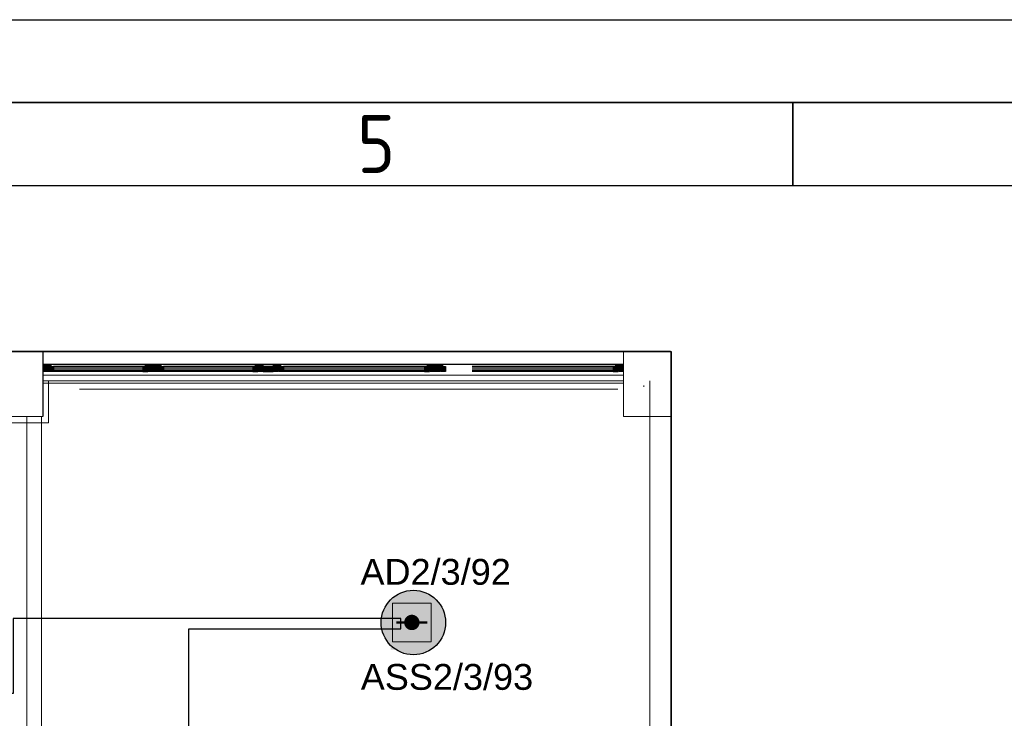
# Model space of a CAD drawing. Header units: millimetres. Extents: x -197461 to 862495, y -970068 to 63888.
# Tile 97 of 253: x -85600 to -77535, y -507653 to -501934. Entities that reach past the tile are written whole.
import ezdxf

# ---------------------------------------------------------------- set-up
doc = ezdxf.new("R2010")
doc.units = ezdxf.units.MM
doc.linetypes.add('Hidden Line', pattern=[195.611112, 141.111112, -54.5])
doc.layers.get('0').update_dxf_attribs({"linetype": 'CONTINUOUS'})
for name, color, linetype in [('2d - linijas _ fili.z', 7, 'CONTINUOUS'), ('_Logi', 7, 'CONTINUOUS'), ('demont', 7, 'CONTINUOUS'), ('Durvis', 7, 'CONTINUOUS'), ('esoshas', 7, 'CONTINUOUS'), ('hachi', 7, 'CONTINUOUS'), ('Jaunas-W112', 7, 'CONTINUOUS'), ('PDF_Images', 7, 'CONTINUOUS'), ('Rasējuma lapa', 7, 'CONTINUOUS'), ('UAS', 240, 'CONTINUOUS')]:
    doc.layers.add(name, color=color, linetype=linetype)
doc.styles.add('ARIAL', font='arialbd.ttf')
doc.styles.add('ISO', font='iso')
doc.linetypes.add('Symbol-000', pattern='A,0,[2,AR-21.Shx,S=4.563492,R=0,X=0,Y=0],-625,0', length=625)

# ---------------------------------------------------------------- blocks, each defined once
blk = doc.blocks.new('A3_L')
at = {"layer": 'Rasējuma lapa'}
blk.add_line((-420, 297), (0, 297), dxfattribs=at)
at = {"layer": 'Rasējuma lapa', "lineweight": 35}
for p, q in [((-405, 292), (-5, 292)), ((-155, 287), (-155, 292))]:
    blk.add_line(p, q, dxfattribs=at)
at = {"layer": 'Rasējuma lapa', "lineweight": 30}
blk.add_line((-400, 287), (-10, 287), dxfattribs=at)
at = {"layer": 'Rasējuma lapa', "style": 'ISO'}
blk.add_text('5', height=3.5, dxfattribs=at).set_placement((-181.297, 287.75))
blk = doc.blocks.new('*U1296')
at = {"layer": 'Rasējuma lapa'}
blk.add_blockref('A3_L', (0, 0), dxfattribs=at)
blk = doc.blocks.new('AD-proj')
at = {"lineweight": 5}
blk.add_lwpolyline([(-250, -250), (250, -250), (250, 250), (-250, 250)], close=True, dxfattribs=at)
at = {"const_width": 30}
blk.add_lwpolyline([(-200, 0), (200, 0)], dxfattribs=at)
at = {"const_width": 100}
blk.add_lwpolyline([(-50, 0, 1), (50, 0, 1)], format="xyb", close=True, dxfattribs=at)

msp = doc.modelspace()

# ---------------------------------------------------------------- hatches: boundary and pattern name
at = {"layer": '_Logi', "linetype": 'Continuous'}
for points in [[(-85363.3714, -504793.19203), (-85363.3714, -504772.94203), (-85322.8714, -504772.94203), (-85322.8714, -504813.44203), (-85363.3714, -504813.44203)], [(-84551.3464, -504793.19203), (-84551.3464, -504813.44203), (-84591.8464, -504813.44203), (-84591.8464, -504772.94203), (-84551.3464, -504772.94203)], [(-84462.2464, -504793.19203), (-84462.2464, -504772.94203), (-84421.7464, -504772.94203), (-84421.7464, -504813.44203), (-84462.2464, -504813.44203)], [(-83650.2214, -504793.19203), (-83650.2214, -504813.44203), (-83690.7214, -504813.44203), (-83690.7214, -504772.94203), (-83650.2214, -504772.94203)], [(-83524.6714, -504793.19203), (-83524.6714, -504813.44203), (-83605.6714, -504813.44203), (-83605.6714, -504772.94203), (-83524.6714, -504772.94203)], [(-83480.1214, -504793.19203), (-83480.1214, -504772.94203), (-83439.6214, -504772.94203), (-83439.6214, -504813.44203), (-83480.1214, -504813.44203)], [(-82242.8464, -504793.19203), (-82242.8464, -504813.44203), (-82283.3464, -504813.44203), (-82283.3464, -504772.94203), (-82242.8464, -504772.94203)], [(-82153.7464, -504793.19203), (-82153.7464, -504772.94203), (-82113.2464, -504772.94203), (-82113.2464, -504813.44203), (-82153.7464, -504813.44203)], [(-80698.48335, -504793.19203), (-80698.48335, -504813.44203), (-80738.98335, -504813.44203), (-80738.98335, -504772.94203), (-80698.48335, -504772.94203)]]:
    msp.add_hatch(color=7, dxfattribs=at).paths.add_polyline_path(points, flags=0)
at = {"layer": 'Durvis', "linetype": 'Continuous', "lineweight": 0}
for points in [[(-85407.9214, -504752.69203), (-85343.1214, -504752.69203), (-85343.1214, -504769.56523), (-85363.3714, -504769.56523), (-85367.87024, -504769.56523), (-85367.87024, -504813.44203), (-85407.9214, -504813.44203)], [(-84506.7964, -504752.69203), (-84506.7964, -504813.44203), (-84546.84757, -504813.44203), (-84546.84757, -504769.56523), (-84551.3464, -504769.56523), (-84571.5964, -504769.56523), (-84571.5964, -504752.69203)], [(-84506.7964, -504752.69203), (-84441.9964, -504752.69203), (-84441.9964, -504769.56523), (-84462.2464, -504769.56523), (-84466.74524, -504769.56523), (-84466.74524, -504813.44203), (-84506.7964, -504813.44203)], [(-83605.6714, -504752.69203), (-83605.6714, -504813.44203), (-83645.72257, -504813.44203), (-83645.72257, -504769.56523), (-83650.2214, -504769.56523), (-83670.4714, -504769.56523), (-83670.4714, -504752.69203)], [(-83524.6714, -504752.69203), (-83459.8714, -504752.69203), (-83459.8714, -504769.56523), (-83480.1214, -504769.56523), (-83484.62024, -504769.56523), (-83484.62024, -504813.44203), (-83524.6714, -504813.44203)], [(-82198.2964, -504752.69203), (-82198.2964, -504813.44203), (-82238.34757, -504813.44203), (-82238.34757, -504769.56523), (-82242.8464, -504769.56523), (-82263.0964, -504769.56523), (-82263.0964, -504752.69203)], [(-82198.2964, -504752.69203), (-82133.4964, -504752.69203), (-82133.4964, -504769.56523), (-82153.7464, -504769.56523), (-82158.24524, -504769.56523), (-82158.24524, -504813.44203), (-82198.2964, -504813.44203)], [(-80653.93335, -504752.69203), (-80653.93335, -504813.44203), (-80693.98452, -504813.44203), (-80693.98452, -504769.56523), (-80698.48335, -504769.56523), (-80718.73335, -504769.56523), (-80718.73335, -504752.69203)]]:
    msp.add_hatch(color=7, dxfattribs=at).paths.add_polyline_path(points, flags=0)
at = {"layer": 'UAS', "lineweight": 50, "true_color": 0xc7c8ca}
h = msp.add_hatch(color=9, dxfattribs=at)
h.dxf.hatch_style = 1
h.paths.add_polyline_path([(-82356.2348, -506868.40657, -1), (-82419.32173, -506868.40657, -1)], flags=0)
h.paths.add_polyline_path([(-82545.4956, -506710.68924), (-82545.4956, -507026.1239), (-82230.06093, -507026.1239), (-82230.06093, -506710.68924)], flags=16)
h.paths.add_polyline_path([(-82111.19709, -506869.12375, 1), (-82639.2444, -506869.12375, 1)])
h.paths.add_polyline_path([(-82230.06093, -507026.1239), (-82545.4956, -507026.1239), (-82545.4956, -506710.68924), (-82230.06093, -506710.68924)], flags=16)
at = {"layer": 'UAS', "lineweight": 50, "true_color": 0xffffff}
h = msp.add_hatch(color=7, dxfattribs=at)
h.dxf.hatch_style = 1
h.paths.add_polyline_path([(-82431.51424, -506927.76935), (-82366.0433, -506927.76935, 1)], flags=16)
h.paths.add_polyline_path([(-82235.10142, -507091.4467), (-82235.10142, -506764.092), (-82562.45612, -506764.092), (-82562.45612, -507091.4467)])
h = msp.add_hatch(color=7, dxfattribs=at)
h.dxf.hatch_style = 1
h.paths.add_polyline_path([(-82398.81598, -506877.74996), (-82325.16117, -506877.74996, 1)], flags=16)
h.paths.add_polyline_path([(-82177.85156, -507061.88698), (-82177.85156, -506693.61295), (-82546.12559, -506693.61295), (-82546.12559, -507061.88698)])

# ---------------------------------------------------------------- linework, layer by layer
at = {"color": 7, "linetype": 'Symbol-000', "lineweight": 0}
for p, q in [((-85194.68518, -504889.5559), (-85362.6062, -504889.5559)), ((-85362.6062, -504889.5559), (-85362.6062, -505235.3541)), ((-80438.51839, -504889.5559), (-80438.51839, -505235.3541)), ((-80701.5042, -504957.85603), (-85110.80445, -504957.85603)), ((-85362.6062, -505235.3541), (-85843.58006, -505235.3541))]:
    msp.add_line(p, q, dxfattribs=at)
at = {"layer": '2d - linijas _ fili.z', "color": 7, "linetype": 'Continuous', "lineweight": 0}
for p, q in [((-83441.93099, -504908.96008), (-85407.9214, -504908.96008)), ((-80653.93335, -504908.96008), (-83447.09055, -504908.96008))]:
    msp.add_line(p, q, dxfattribs=at)
at = {"layer": '_Logi', "color": 7, "linetype": 'Continuous'}
for p, q in [((-85363.3714, -504793.19203), (-85363.3714, -504772.94203)), ((-85363.3714, -504772.94203), (-85322.8714, -504772.94203)), ((-85363.3714, -504813.44203), (-85363.3714, -504793.19203)), ((-85322.8714, -504813.44203), (-85363.3714, -504813.44203)), ((-85338.81625, -504752.69203), (-80653.93335, -504752.69203)), ((-85322.8714, -504772.94203), (-85322.8714, -504813.44203)), ((-84591.8464, -504772.94203), (-85322.8714, -504772.94203)), ((-85322.8714, -504785.09203), (-84591.8464, -504785.09203)), ((-85322.8714, -504801.29203), (-84591.8464, -504801.29203)), ((-84591.8464, -504813.44203), (-85322.8714, -504813.44203)), ((-84551.3464, -504772.94203), (-84591.8464, -504772.94203)), ((-84591.8464, -504772.94203), (-84591.8464, -504813.44203)), ((-84591.8464, -504813.44203), (-84551.3464, -504813.44203)), ((-84551.3464, -504793.19203), (-84551.3464, -504772.94203)), ((-84551.3464, -504813.44203), (-84551.3464, -504793.19203)), ((-84462.2464, -504793.19203), (-84462.2464, -504772.94203)), ((-84462.2464, -504772.94203), (-84421.7464, -504772.94203)), ((-84462.2464, -504813.44203), (-84462.2464, -504793.19203)), ((-84421.7464, -504813.44203), (-84462.2464, -504813.44203)), ((-84421.7464, -504772.94203), (-84421.7464, -504813.44203)), ((-83690.7214, -504772.94203), (-84421.7464, -504772.94203)), ((-84421.7464, -504785.09203), (-83690.7214, -504785.09203)), ((-84421.7464, -504801.29203), (-83690.7214, -504801.29203)), ((-83690.7214, -504813.44203), (-84421.7464, -504813.44203)), ((-83650.2214, -504772.94203), (-83690.7214, -504772.94203)), ((-83690.7214, -504772.94203), (-83690.7214, -504813.44203)), ((-83690.7214, -504813.44203), (-83650.2214, -504813.44203)), ((-83650.2214, -504793.19203), (-83650.2214, -504772.94203)), ((-83650.2214, -504813.44203), (-83650.2214, -504793.19203)), ((-83524.6714, -504772.94203), (-83605.6714, -504772.94203)), ((-83605.6714, -504772.94203), (-83605.6714, -504813.44203)), ((-83605.6714, -504813.44203), (-83524.6714, -504813.44203)), ((-83524.6714, -504793.19203), (-83524.6714, -504772.94203)), ((-83524.6714, -504813.44203), (-83524.6714, -504793.19203)), ((-83480.1214, -504793.19203), (-83480.1214, -504772.94203)), ((-83480.1214, -504772.94203), (-83439.6214, -504772.94203)), ((-83480.1214, -504813.44203), (-83480.1214, -504793.19203)), ((-83439.6214, -504813.44203), (-83480.1214, -504813.44203)), ((-83439.6214, -504772.94203), (-83439.6214, -504813.44203)), ((-82283.3464, -504772.94203), (-83439.6214, -504772.94203)), ((-83439.6214, -504785.09203), (-82283.3464, -504785.09203)), ((-83439.6214, -504801.29203), (-82283.3464, -504801.29203)), ((-82283.3464, -504813.44203), (-83439.6214, -504813.44203)), ((-82242.8464, -504772.94203), (-82283.3464, -504772.94203)), ((-82283.3464, -504772.94203), (-82283.3464, -504813.44203)), ((-82283.3464, -504813.44203), (-82242.8464, -504813.44203)), ((-82242.8464, -504793.19203), (-82242.8464, -504772.94203)), ((-82242.8464, -504813.44203), (-82242.8464, -504793.19203)), ((-82153.7464, -504793.19203), (-82153.7464, -504772.94203)), ((-82153.7464, -504772.94203), (-82113.2464, -504772.94203)), ((-82153.7464, -504813.44203), (-82153.7464, -504793.19203)), ((-82113.2464, -504813.44203), (-82153.7464, -504813.44203)), ((-82113.2464, -504772.94203), (-82113.2464, -504813.44203)), ((-80738.98335, -504772.94203), (-81895.25835, -504772.94203)), ((-81895.25835, -504785.09203), (-80738.98335, -504785.09203)), ((-81895.25835, -504801.29203), (-80738.98335, -504801.29203)), ((-80738.98335, -504813.44203), (-81895.25835, -504813.44203)), ((-81139.93335, -504752.69203), (-80653.93335, -504752.69203)), ((-80698.48335, -504772.94203), (-80738.98335, -504772.94203)), ((-80738.98335, -504772.94203), (-80738.98335, -504813.44203)), ((-80738.98335, -504813.44203), (-80698.48335, -504813.44203)), ((-80698.48335, -504793.19203), (-80698.48335, -504772.94203)), ((-80698.48335, -504813.44203), (-80698.48335, -504793.19203))]:
    msp.add_line(p, q, dxfattribs=at)
at = {"layer": 'demont', "color": 7, "linetype": 'Hidden Line', "lineweight": 0}
for p, q in [((-85581.35921, -505181.99203), (-85411.25921, -505181.99203)), ((-80439.28335, -505181.99203), (-80269.18335, -505181.99203))]:
    msp.add_line(p, q, dxfattribs=at)
at = {"layer": 'Durvis', "color": 7, "linetype": 'Continuous', "lineweight": 0}
for p, q in [((-85407.9214, -504752.69203), (-85343.1214, -504752.69203)), ((-85407.9214, -504813.44203), (-85407.9214, -504752.69203)), ((-85367.87024, -504813.44203), (-85407.9214, -504813.44203)), ((-85363.3714, -504769.56523), (-85367.87024, -504769.56523)), ((-85367.87024, -504769.56523), (-85367.87024, -504813.44203)), ((-85343.1214, -504769.56523), (-85363.3714, -504769.56523)), ((-85343.1214, -504752.69203), (-85343.1214, -504769.56523)), ((-84506.7964, -504752.69203), (-84571.5964, -504752.69203)), ((-84571.5964, -504752.69203), (-84571.5964, -504769.56523)), ((-84571.5964, -504769.56523), (-84551.3464, -504769.56523)), ((-84551.3464, -504769.56523), (-84546.84757, -504769.56523)), ((-84546.84757, -504769.56523), (-84546.84757, -504813.44203)), ((-84546.84757, -504813.44203), (-84506.7964, -504813.44203)), ((-84506.7964, -504813.44203), (-84506.7964, -504752.69203)), ((-84506.7964, -504752.69203), (-84441.9964, -504752.69203)), ((-84506.7964, -504813.44203), (-84506.7964, -504752.69203)), ((-84466.74524, -504813.44203), (-84506.7964, -504813.44203)), ((-84462.2464, -504769.56523), (-84466.74524, -504769.56523)), ((-84466.74524, -504769.56523), (-84466.74524, -504813.44203)), ((-84441.9964, -504769.56523), (-84462.2464, -504769.56523)), ((-84441.9964, -504752.69203), (-84441.9964, -504769.56523)), ((-83605.6714, -504752.69203), (-83670.4714, -504752.69203)), ((-83670.4714, -504752.69203), (-83670.4714, -504769.56523)), ((-83670.4714, -504769.56523), (-83650.2214, -504769.56523)), ((-83650.2214, -504769.56523), (-83645.72257, -504769.56523)), ((-83645.72257, -504769.56523), (-83645.72257, -504813.44203)), ((-83645.72257, -504813.44203), (-83605.6714, -504813.44203)), ((-83605.6714, -504813.44203), (-83605.6714, -504752.69203)), ((-83524.6714, -504752.69203), (-83459.8714, -504752.69203)), ((-83524.6714, -504813.44203), (-83524.6714, -504752.69203)), ((-83484.62024, -504813.44203), (-83524.6714, -504813.44203)), ((-83480.1214, -504769.56523), (-83484.62024, -504769.56523)), ((-83484.62024, -504769.56523), (-83484.62024, -504813.44203)), ((-83459.8714, -504769.56523), (-83480.1214, -504769.56523)), ((-83459.8714, -504752.69203), (-83459.8714, -504769.56523)), ((-82198.2964, -504752.69203), (-82263.0964, -504752.69203)), ((-82263.0964, -504752.69203), (-82263.0964, -504769.56523)), ((-82263.0964, -504769.56523), (-82242.8464, -504769.56523)), ((-82242.8464, -504769.56523), (-82238.34757, -504769.56523)), ((-82238.34757, -504769.56523), (-82238.34757, -504813.44203)), ((-82238.34757, -504813.44203), (-82198.2964, -504813.44203)), ((-82198.2964, -504813.44203), (-82198.2964, -504752.69203)), ((-82198.2964, -504752.69203), (-82133.4964, -504752.69203)), ((-82198.2964, -504813.44203), (-82198.2964, -504752.69203)), ((-82158.24524, -504813.44203), (-82198.2964, -504813.44203)), ((-82153.7464, -504769.56523), (-82158.24524, -504769.56523)), ((-82158.24524, -504769.56523), (-82158.24524, -504813.44203)), ((-82133.4964, -504769.56523), (-82153.7464, -504769.56523)), ((-82133.4964, -504752.69203), (-82133.4964, -504769.56523)), ((-80653.93335, -504752.69203), (-80718.73335, -504752.69203)), ((-80718.73335, -504752.69203), (-80718.73335, -504769.56523)), ((-80718.73335, -504769.56523), (-80698.48335, -504769.56523)), ((-80698.48335, -504769.56523), (-80693.98452, -504769.56523)), ((-80693.98452, -504769.56523), (-80693.98452, -504813.44203)), ((-80693.98452, -504813.44203), (-80653.93335, -504813.44203)), ((-80653.93335, -504813.44203), (-80653.93335, -504752.69203))]:
    msp.add_line(p, q, dxfattribs=at)
at = {"layer": 'esoshas', "color": 7, "linetype": 'Continuous', "lineweight": 20}
for p, q in [((-85796.00921, -504647.39203), (-85411.25921, -504647.39203)), ((-85411.25921, -504647.39207), (-85589.45919, -504647.39207)), ((-85411.25921, -504647.39203), (-85411.25921, -504857.99203)), ((-85411.25921, -504857.99203), (-85411.25921, -504647.39207)), ((-85407.9214, -504647.39203), (-85407.9214, -505181.99203)), ((-80653.93335, -505181.99203), (-80653.93335, -504647.39203)), ((-80653.93335, -504647.39203), (-80269.18335, -504647.39203)), ((-80269.18335, -504647.39207), (-80447.38334, -504647.39207)), ((-80267.75922, -509815.17068), (-80267.75922, -504652.55118)), ((-85411.25921, -504857.99203), (-85411.25921, -505181.99203)), ((-85581.35921, -505181.99203), (-85796.00921, -505181.99203)), ((-85411.25921, -505181.99203), (-85581.35921, -505181.99203)), ((-85541.65058, -505181.17091), (-85541.65058, -509815.17068)), ((-85420.15058, -509815.17068), (-85420.15058, -505183.13158)), ((-80439.28335, -505181.99203), (-80653.93335, -505181.99203)), ((-80269.18335, -505181.99203), (-80439.28335, -505181.99203)), ((-80437.85921, -505192.2888), (-80437.85921, -509815.17068))]:
    msp.add_line(p, q, dxfattribs=at)
at = {"layer": 'esoshas', "color": 7, "linetype": 'Continuous', "lineweight": 0}
for p, q in [((-85410.36664, -504647.39203), (-80653.93335, -504647.39203)), ((-85407.9214, -504890.39203), (-85407.9214, -504647.39203)), ((-80653.93335, -504647.39203), (-80653.93335, -504890.39203)), ((-80653.93335, -504890.39203), (-85189.93335, -504890.39203))]:
    msp.add_line(p, q, dxfattribs=at)
at = {"layer": 'hachi', "color": 7, "linetype": 'Continuous', "lineweight": 0}
for p, q in [((-85407.9214, -504890.39203), (-85407.9214, -504844.82046)), ((-85407.9214, -504844.82046), (-83597.5714, -504844.82046)), ((-83597.5714, -504890.39203), (-85407.9214, -504890.39203)), ((-83622.98092, -504844.82046), (-80653.93335, -504844.82046)), ((-80653.93335, -504890.39203), (-83298.58335, -504890.39203)), ((-80653.93335, -504844.82046), (-80653.93335, -504890.39203))]:
    msp.add_line(p, q, dxfattribs=at)
at = {"layer": 'Jaunas-W112', "color": 7, "linetype": 'Continuous', "lineweight": 0}
for p, q in [((-83587.4464, -504813.44203), (-83597.5714, -504813.44203)), ((-83526.6964, -504813.44203), (-83587.4464, -504813.44203)), ((-83516.5714, -504813.44203), (-83526.6964, -504813.44203)), ((-85411.25921, -504868.11703), (-85411.25921, -504857.99203)), ((-85411.25921, -504928.86703), (-85411.25921, -504868.11703)), ((-85411.25921, -504938.99203), (-85411.25921, -504928.86703)), ((-80487.1714, -504938.99203), (-80487.1714, -504928.86703))]:
    msp.add_line(p, q, dxfattribs=at)
at = {"layer": 'PDF_Images', "color": 7}
msp.add_lwpolyline([(-109216.7808, -517261.311), (-109216.7808, -504649.8834), (-80264.7685, -504649.8834), (-80264.7685, -517775.74588), (-69511.51781, -524519.26582), (-69511.51781, -524519.26582)], dxfattribs=at)
at = {"layer": 'UAS', "color": 1}
msp.add_lwpolyline([(-100007.01442, -512053.48455), (-100007.01442, -510972.88016), (-84213.26533, -510972.88016), (-84213.26533, -506921.91322), (-82477.47126, -506921.91322), (-82477.47126, -506837.30099), (-85652.71345, -506837.30099), (-85652.71345, -507450.76699), (-96596.1651, -507450.76699), (-96596.1651, -508430.28553), (-96659.88864, -508430.28553), (-96659.88864, -505819.39457), (-99123.839, -505819.39457), (-99123.839, -508366.60497), (-100500.74141, -508366.60497)], dxfattribs=at)
at = {"layer": 'UAS', "color": 1, "lineweight": 30}
msp.add_circle((-82375.22075, -506869.12375), 264.02365, dxfattribs=at)

# ---------------------------------------------------------------- block references
at = {"layer": 'Rasējuma lapa', "xscale": 135.6730224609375, "yscale": 135.6730224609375, "zscale": 135.6730224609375}
msp.add_blockref('*U1296', (-58237.88142, -542228.76502), dxfattribs=at)
at = {"layer": 'UAS', "xscale": 0.6308693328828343, "yscale": 0.6308693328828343, "zscale": 0.6308693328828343}
msp.add_blockref('AD-proj', (-82387.77827, -506868.40657), dxfattribs=at)

# ---------------------------------------------------------------- next in the draw order: texts
at = {"layer": 'UAS', "color": 251, "linetype": 'Continuous', "lineweight": 20, "true_color": 0x636466, "char_height": 211.4384766, "width": 1051.7117129, "attachment_point": 5, "style": 'ARIAL', "bg_fill": 3, "box_fill_scale": 1.1, "bg_fill_color": 256, "bg_fill_transparency": 0}
for s, insert in [('\\A1;{\\fArial|b0|i0|c186|p34;\\C1;AD2/3/92}', (-82193.01732, -506455.638)), ('\\A1;{\\fArial|b0|i0|c186|p34;\\C1;ASS2/3/93}', (-82100.2762, -507315.69256))]:
    msp.add_mtext(s, dxfattribs=dict(at, insert=insert))

doc.saveas('drawing.dxf')
